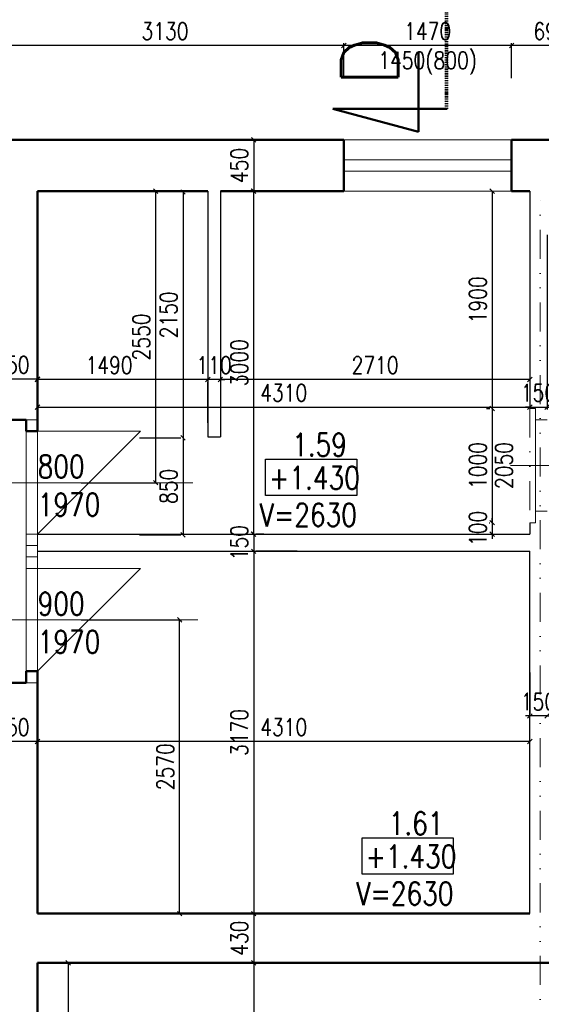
# Model space of a CAD drawing. Header units: millimetres. Extents: x -238874 to 551972, y -298952 to 658415.
# Tile 132 of 256: x 60121 to 64688, y 65127 to 73740. Entities that reach past the tile are written whole.
import ezdxf

# ---------------------------------------------------------------- set-up
doc = ezdxf.new("R2010")
doc.units = ezdxf.units.MM
doc.header["$LTSCALE"] = 20
doc.linetypes.add('DASHDOT', pattern=[1, 0.5, -0.25, 0, -0.25])
doc.linetypes.add('DIVIDE', pattern=[31.75, 12.7, -6.35, 0, -6.35, 0, -6.35])
for name, color, linetype in [('CZ', 255, 'Continuous'), ('KOTY', 8, 'Continuous'), ('ZDP', 50, 'Continuous')]:
    doc.layers.add(name, color=color, linetype=linetype)
doc.layers.add('NOSNÉ', color=8, linetype='Continuous', lineweight=50)
doc.layers.add('PRUCHODY', color=7, linetype='Continuous', lineweight=18)
doc.styles.add('ROMANS', font='romans', dxfattribs={"width": 0.8})
doc.styles.add('SIMPLEX', font='SIMPLEX.shx', dxfattribs={"width": 0.8, "bigfont": 'CAD13.shx'})
doc.styles.get("Standard").update_dxf_attribs({"font": 'simplex.shx', "width": 0.8})
doc.dimstyles.new('CKA', dxfattribs={"dimtxt": 200, "dimasz": 40, "dimexe": 20, "dimexo": 0.2, "dimgap": 50, "dimtad": 1, "dimdec": 0, "dimrnd": 1, "dimzin": 0, "dimdsep": 46, "dimtxsty": 'Standard', "dimblk1": 'OBLIQUE', "dimblk2": 'OBLIQUE', "dimsah": 1, "dimcen": 0.09, "dimclrd": 253, "dimclre": 253, "dimclrt": 253, "dimadec": 0, "dimazin": 0, "dimtfac": 1, "dimtdec": 0, "dimtix": 1, "dimtmove": 2, "dimatfit": 3, "dimfxl": 1, "dimtolj": 1, "dimtzin": 0, "dimarcsym": 0})

# ---------------------------------------------------------------- blocks, each defined once
blk = doc.blocks.new('_OBLIQUE')
at = {"color": 0, "linetype": 'ByBlock'}
blk.add_line((-0.5, -0.5), (0.5, 0.5), dxfattribs=at)
blk = doc.blocks.new('*D712')
at = {"layer": 'DEFPOINTS', "color": 0, "transparency": 16777216}
for p in [(62169.7, 69090), (62169.7, 65920), (62169.7, 65920)]:
    blk.add_point(p, dxfattribs=at)
at = {"layer": 'KOTY', "lineweight": -2, "transparency": 16777216}
for p, q in [((62169.7, 69090), (62169.7, 65920)), ((61788.9, 65920), (62149.7, 65920))]:
    blk.add_line(p, q, dxfattribs=at)
at = {"layer": 'KOTY', "lineweight": -2, "transparency": 16777216, "xscale": 40, "yscale": 40, "zscale": 40}
for p, rotation in [((62169.7, 69090), 90), ((62169.7, 65920), 270)]:
    blk.add_blockref('_OBLIQUE', p, dxfattribs=dict(at, rotation=rotation))
at = {"layer": 'KOTY', "transparency": 16777216, "insert": (62044.7, 67505), "char_height": 150, "attachment_point": 5, "rotation": 90, "style": 'SIMPLEX'}
blk.add_mtext('\\A1;3170', dxfattribs=at)
blk = doc.blocks.new('*D717')
at = {"layer": 'DEFPOINTS', "color": 0, "transparency": 16777216}
for p in [(60278, 68490), (61521.5, 68490), (60278, 65920)]:
    blk.add_point(p, dxfattribs=at)
at = {"layer": 'KOTY', "lineweight": -2, "transparency": 16777216}
for p, q in [((60658.7, 68490), (61541.5, 68490)), ((61521.5, 65920), (61521.5, 68490))]:
    blk.add_line(p, q, dxfattribs=at)
at = {"layer": 'KOTY', "lineweight": -2, "transparency": 16777216, "xscale": 40, "yscale": 40, "zscale": 40}
for p, rotation in [((61521.5, 68490), 90), ((61521.5, 65920), 270)]:
    blk.add_blockref('_OBLIQUE', p, dxfattribs=dict(at, rotation=rotation))
at = {"layer": 'KOTY', "transparency": 16777216, "insert": (61396.5, 67205), "char_height": 150, "attachment_point": 5, "rotation": 90, "style": 'SIMPLEX'}
blk.add_mtext('\\A1;2570', dxfattribs=at)
blk = doc.blocks.new('*D891')
at = {"layer": 'DEFPOINTS', "color": 0, "transparency": 16777216}
for p in [(60344.2, 65490), (60344.2, 62200), (60546.3, 62200)]:
    blk.add_point(p, dxfattribs=at)
at = {"layer": 'KOTY', "lineweight": -2, "transparency": 16777216}
for p, q in [((60546.3, 65490), (60546.3, 62200)), ((60725, 62200), (60566.3, 62200))]:
    blk.add_line(p, q, dxfattribs=at)
at = {"layer": 'KOTY', "lineweight": -2, "transparency": 16777216, "xscale": 40, "yscale": 40, "zscale": 40}
for p, rotation in [((60546.3, 65490), 90), ((60546.3, 62200), 270)]:
    blk.add_blockref('_OBLIQUE', p, dxfattribs=dict(at, rotation=rotation))
at = {"layer": 'KOTY', "transparency": 16777216, "insert": (60421.3, 63845), "char_height": 150, "attachment_point": 5, "rotation": 90, "style": 'SIMPLEX'}
blk.add_mtext('\\A1;3290', dxfattribs=at)
blk = doc.blocks.new('*D895')
at = {"layer": 'DEFPOINTS', "color": 0, "transparency": 16777216}
for p in [(65079.7, 65490), (62169.7, 59050), (65079.7, 59050)]:
    blk.add_point(p, dxfattribs=at)
at = {"layer": 'KOTY', "lineweight": -2, "transparency": 16777216}
for p, q in [((62169.7, 65490), (62169.7, 59050)), ((64698.9, 59050), (62149.7, 59050))]:
    blk.add_line(p, q, dxfattribs=at)
at = {"layer": 'KOTY', "lineweight": -2, "transparency": 16777216, "xscale": 40, "yscale": 40, "zscale": 40}
for p, rotation in [((62169.7, 65490), 90), ((62169.7, 59050), 270)]:
    blk.add_blockref('_OBLIQUE', p, dxfattribs=dict(at, rotation=rotation))
at = {"layer": 'KOTY', "transparency": 16777216, "insert": (62044.7, 62270), "char_height": 150, "attachment_point": 5, "rotation": 90, "style": 'SIMPLEX'}
blk.add_mtext('\\A1;6440', dxfattribs=at)
blk = doc.blocks.new('*D913')
at = {"layer": 'DEFPOINTS', "color": 0, "transparency": 16777216}
for p in [(62169.7, 65920), (62169.7, 65490), (65079.7, 65490)]:
    blk.add_point(p, dxfattribs=at)
at = {"layer": 'KOTY', "lineweight": -2, "transparency": 16777216}
for p, q in [((62169.7, 65920), (62169.7, 65490)), ((64698.9, 65490), (62149.7, 65490))]:
    blk.add_line(p, q, dxfattribs=at)
at = {"layer": 'KOTY', "lineweight": -2, "transparency": 16777216, "xscale": 40, "yscale": 40, "zscale": 40}
for p, rotation in [((62169.7, 65920), 90), ((62169.7, 65490), 270)]:
    blk.add_blockref('_OBLIQUE', p, dxfattribs=dict(at, rotation=rotation))
at = {"layer": 'KOTY', "transparency": 16777216, "insert": (62044.7, 65705), "char_height": 150, "attachment_point": 5, "rotation": 90, "style": 'SIMPLEX'}
blk.add_mtext('\\A1;430', dxfattribs=at)
blk = doc.blocks.new('*D1038')
at = {"layer": 'DEFPOINTS', "color": 0, "transparency": 16777216}
for p in [(59828, 73514.3), (59828, 73024.4), (62958, 72849.4)]:
    blk.add_point(p, dxfattribs=at)
at = {"layer": 'KOTY', "lineweight": -2, "transparency": 16777216}
for p, q in [((59828, 73405.1), (59828, 73534.3)), ((62958, 73514.3), (59828, 73514.3))]:
    blk.add_line(p, q, dxfattribs=at)
at = {"layer": 'KOTY', "lineweight": -2, "transparency": 16777216, "xscale": 40, "yscale": 40, "zscale": 40, "rotation": 180}
blk.add_blockref('_OBLIQUE', (59828, 73514.3), dxfattribs=at)
at = {"layer": 'KOTY', "lineweight": -2, "transparency": 16777216, "xscale": 40, "yscale": 40, "zscale": 40}
blk.add_blockref('_OBLIQUE', (62958, 73514.3), dxfattribs=at)
at = {"layer": 'KOTY', "transparency": 16777216, "insert": (61393, 73639.3), "char_height": 150, "attachment_point": 5, "style": 'SIMPLEX'}
blk.add_mtext('\\A1;3130', dxfattribs=at)
blk = doc.blocks.new('*D1039')
at = {"layer": 'DEFPOINTS', "color": 0, "transparency": 16777216}
for p in [(61794.7, 72690), (61794.7, 72240), (62169.7, 72240)]:
    blk.add_point(p, dxfattribs=at)
at = {"layer": 'KOTY', "lineweight": -2, "transparency": 16777216}
for p, q in [((62169.7, 72690), (62169.7, 72240)), ((62175.5, 72240), (62189.7, 72240))]:
    blk.add_line(p, q, dxfattribs=at)
at = {"layer": 'KOTY', "lineweight": -2, "transparency": 16777216, "xscale": 40, "yscale": 40, "zscale": 40}
for p, rotation in [((62169.7, 72690), 90), ((62169.7, 72240), 270)]:
    blk.add_blockref('_OBLIQUE', p, dxfattribs=dict(at, rotation=rotation))
at = {"layer": 'KOTY', "transparency": 16777216, "insert": (62044.7, 72465), "char_height": 150, "attachment_point": 5, "rotation": 90, "style": 'SIMPLEX'}
blk.add_mtext('\\A1;450', dxfattribs=at)
blk = doc.blocks.new('*D1040')
at = {"layer": 'DEFPOINTS', "color": 0, "transparency": 16777216}
for p in [(62169.7, 69240), (62169.7, 69090), (62169.7, 69090)]:
    blk.add_point(p, dxfattribs=at)
at = {"layer": 'KOTY', "lineweight": -2, "transparency": 16777216}
for p, q in [((62169.7, 69240), (62169.7, 69280)), ((62169.7, 69240), (62169.7, 69090)), ((62169.7, 69090), (62169.7, 69050)), ((62550.5, 69090), (62189.7, 69090))]:
    blk.add_line(p, q, dxfattribs=at)
at = {"layer": 'KOTY', "lineweight": -2, "transparency": 16777216, "xscale": 40, "yscale": 40, "zscale": 40}
for p, rotation in [((62169.7, 69240), 270), ((62169.7, 69090), 90)]:
    blk.add_blockref('_OBLIQUE', p, dxfattribs=dict(at, rotation=rotation))
at = {"layer": 'KOTY', "transparency": 16777216, "insert": (62044.7, 69165), "char_height": 150, "attachment_point": 5, "rotation": 90, "style": 'SIMPLEX'}
blk.add_mtext('\\A1;150', dxfattribs=at)
blk = doc.blocks.new('*D1041')
at = {"layer": 'DEFPOINTS', "color": 0, "transparency": 16777216}
for p in [(64588, 70351.3), (64588, 70351.3), (60278, 70240)]:
    blk.add_point(p, dxfattribs=at)
at = {"layer": 'KOTY', "lineweight": -2, "transparency": 16777216}
for p, q in [((64588, 70732.1), (64588, 70371.3)), ((60278, 70351.3), (64588, 70351.3))]:
    blk.add_line(p, q, dxfattribs=at)
at = {"layer": 'KOTY', "lineweight": -2, "transparency": 16777216, "xscale": 40, "yscale": 40, "zscale": 40, "rotation": 180}
blk.add_blockref('_OBLIQUE', (60278, 70351.3), dxfattribs=at)
at = {"layer": 'KOTY', "lineweight": -2, "transparency": 16777216, "xscale": 40, "yscale": 40, "zscale": 40}
blk.add_blockref('_OBLIQUE', (64588, 70351.3), dxfattribs=at)
at = {"layer": 'KOTY', "transparency": 16777216, "insert": (62433, 70476.3), "char_height": 150, "attachment_point": 5, "style": 'SIMPLEX'}
blk.add_mtext('\\A1;4310', dxfattribs=at)
blk = doc.blocks.new('*D1042')
at = {"layer": 'DEFPOINTS', "color": 0, "transparency": 16777216}
for p in [(61878, 70593.2), (61878, 70351.3), (64588, 70351.3)]:
    blk.add_point(p, dxfattribs=at)
at = {"layer": 'KOTY', "lineweight": -2, "transparency": 16777216}
for p, q in [((61878, 70732.1), (61878, 70613.2)), ((64588, 70593.2), (61878, 70593.2))]:
    blk.add_line(p, q, dxfattribs=at)
at = {"layer": 'KOTY', "lineweight": -2, "transparency": 16777216, "xscale": 40, "yscale": 40, "zscale": 40, "rotation": 180}
blk.add_blockref('_OBLIQUE', (61878, 70593.2), dxfattribs=at)
at = {"layer": 'KOTY', "lineweight": -2, "transparency": 16777216, "xscale": 40, "yscale": 40, "zscale": 40}
blk.add_blockref('_OBLIQUE', (64588, 70593.2), dxfattribs=at)
at = {"layer": 'KOTY', "transparency": 16777216, "insert": (63233, 70718.2), "char_height": 150, "attachment_point": 5, "style": 'SIMPLEX'}
blk.add_mtext('\\A1;2710', dxfattribs=at)
blk = doc.blocks.new('*D1043')
at = {"layer": 'DEFPOINTS', "color": 0, "transparency": 16777216}
for p in [(61768, 70593.2), (61768, 70593.2), (61878, 70351.3)]:
    blk.add_point(p, dxfattribs=at)
at = {"layer": 'KOTY', "lineweight": -2, "transparency": 16777216}
for p, q in [((61768, 70593.2), (61728, 70593.2)), ((61878, 70593.2), (61768, 70593.2)), ((61768, 70212.4), (61768, 70573.2)), ((61878, 70593.2), (61918, 70593.2))]:
    blk.add_line(p, q, dxfattribs=at)
at = {"layer": 'KOTY', "lineweight": -2, "transparency": 16777216, "xscale": 40, "yscale": 40, "zscale": 40}
blk.add_blockref('_OBLIQUE', (61768, 70593.2), dxfattribs=at)
at = {"layer": 'KOTY', "lineweight": -2, "transparency": 16777216, "xscale": 40, "yscale": 40, "zscale": 40, "rotation": 180}
blk.add_blockref('_OBLIQUE', (61878, 70593.2), dxfattribs=at)
at = {"layer": 'KOTY', "transparency": 16777216, "insert": (61823, 70718.2), "char_height": 150, "attachment_point": 5, "style": 'SIMPLEX'}
blk.add_mtext('\\A1;110', dxfattribs=at)
blk = doc.blocks.new('*D1044')
at = {"layer": 'DEFPOINTS', "color": 0, "transparency": 16777216}
for p in [(60278, 67940), (60278, 67426), (64588, 67426)]:
    blk.add_point(p, dxfattribs=at)
at = {"layer": 'KOTY', "lineweight": -2, "transparency": 16777216}
for p, q in [((60278, 67559.3), (60278, 67406)), ((64588, 67426), (60278, 67426))]:
    blk.add_line(p, q, dxfattribs=at)
at = {"layer": 'KOTY', "lineweight": -2, "transparency": 16777216, "xscale": 40, "yscale": 40, "zscale": 40, "rotation": 180}
blk.add_blockref('_OBLIQUE', (60278, 67426), dxfattribs=at)
at = {"layer": 'KOTY', "lineweight": -2, "transparency": 16777216, "xscale": 40, "yscale": 40, "zscale": 40}
blk.add_blockref('_OBLIQUE', (64588, 67426), dxfattribs=at)
at = {"layer": 'KOTY', "transparency": 16777216, "insert": (62433, 67551), "char_height": 150, "attachment_point": 5, "style": 'SIMPLEX'}
blk.add_mtext('\\A1;4310', dxfattribs=at)
blk = doc.blocks.new('*D1045')
at = {"layer": 'DEFPOINTS', "color": 0, "transparency": 16777216}
for p in [(61878, 72240), (61878, 69240), (62169, 69240)]:
    blk.add_point(p, dxfattribs=at)
at = {"layer": 'KOTY', "lineweight": -2, "transparency": 16777216}
for p, q in [((62169, 72240), (62169, 69240)), ((62258.7, 69240), (62189, 69240))]:
    blk.add_line(p, q, dxfattribs=at)
at = {"layer": 'KOTY', "lineweight": -2, "transparency": 16777216, "xscale": 40, "yscale": 40, "zscale": 40}
for p, rotation in [((62169, 72240), 90), ((62169, 69240), 270)]:
    blk.add_blockref('_OBLIQUE', p, dxfattribs=dict(at, rotation=rotation))
at = {"layer": 'KOTY', "transparency": 16777216, "insert": (62044, 70740), "char_height": 150, "attachment_point": 5, "rotation": 90, "style": 'SIMPLEX'}
blk.add_mtext('\\A1;3000', dxfattribs=at)
blk = doc.blocks.new('*D1049')
at = {"layer": 'DEFPOINTS', "color": 0, "transparency": 16777216}
for p in [(59828, 70596.1), (59828, 70596.1), (60278, 70596.1)]:
    blk.add_point(p, dxfattribs=at)
at = {"layer": 'KOTY', "lineweight": -2, "transparency": 16777216}
for p, q in [((59828, 70976.8), (59828, 70616.1)), ((60278, 70596.1), (59828, 70596.1))]:
    blk.add_line(p, q, dxfattribs=at)
at = {"layer": 'KOTY', "lineweight": -2, "transparency": 16777216, "xscale": 40, "yscale": 40, "zscale": 40, "rotation": 180}
blk.add_blockref('_OBLIQUE', (59828, 70596.1), dxfattribs=at)
at = {"layer": 'KOTY', "lineweight": -2, "transparency": 16777216, "xscale": 40, "yscale": 40, "zscale": 40}
blk.add_blockref('_OBLIQUE', (60278, 70596.1), dxfattribs=at)
at = {"layer": 'KOTY', "transparency": 16777216, "insert": (60053, 70721.1), "char_height": 150, "attachment_point": 5, "style": 'SIMPLEX'}
blk.add_mtext('\\A1;450', dxfattribs=at)
blk = doc.blocks.new('*D1051')
at = {"layer": 'DEFPOINTS', "color": 0, "transparency": 16777216}
for p in [(61176, 72233), (61551, 70083), (61551, 70083)]:
    blk.add_point(p, dxfattribs=at)
at = {"layer": 'KOTY', "lineweight": -2, "transparency": 16777216}
for p, q in [((61551, 72233), (61551, 70083)), ((61170.2, 70083), (61531, 70083))]:
    blk.add_line(p, q, dxfattribs=at)
at = {"layer": 'KOTY', "lineweight": -2, "transparency": 16777216, "xscale": 40, "yscale": 40, "zscale": 40}
for p, rotation in [((61551, 72233), 90), ((61551, 70083), 270)]:
    blk.add_blockref('_OBLIQUE', p, dxfattribs=dict(at, rotation=rotation))
at = {"layer": 'KOTY', "transparency": 16777216, "insert": (61426, 71158), "char_height": 150, "attachment_point": 5, "rotation": 90, "style": 'SIMPLEX'}
blk.add_mtext('\\A1;2150', dxfattribs=at)
blk = doc.blocks.new('*D1052')
at = {"layer": 'DEFPOINTS', "color": 0, "transparency": 16777216}
for p in [(61551, 70083), (61551, 69233), (61551, 69233)]:
    blk.add_point(p, dxfattribs=at)
at = {"layer": 'KOTY', "lineweight": -2, "transparency": 16777216}
for p, q in [((61551, 70083), (61551, 69233)), ((61170.2, 69233), (61531, 69233))]:
    blk.add_line(p, q, dxfattribs=at)
at = {"layer": 'KOTY', "lineweight": -2, "transparency": 16777216, "xscale": 40, "yscale": 40, "zscale": 40}
for p, rotation in [((61551, 70083), 90), ((61551, 69233), 270)]:
    blk.add_blockref('_OBLIQUE', p, dxfattribs=dict(at, rotation=rotation))
at = {"layer": 'KOTY', "transparency": 16777216, "insert": (61426, 69658), "char_height": 150, "attachment_point": 5, "rotation": 90, "style": 'SIMPLEX'}
blk.add_mtext('\\A1;850', dxfattribs=at)
blk = doc.blocks.new('*D1053')
at = {"layer": 'DEFPOINTS', "color": 0, "transparency": 16777216}
for p in [(60278, 70593.2), (60278, 70593.2), (61768, 70593.2)]:
    blk.add_point(p, dxfattribs=at)
at = {"layer": 'KOTY', "lineweight": -2, "transparency": 16777216}
for p, q in [((60278, 70973.9), (60278, 70613.2)), ((61768, 70593.2), (60278, 70593.2))]:
    blk.add_line(p, q, dxfattribs=at)
at = {"layer": 'KOTY', "lineweight": -2, "transparency": 16777216, "xscale": 40, "yscale": 40, "zscale": 40, "rotation": 180}
blk.add_blockref('_OBLIQUE', (60278, 70593.2), dxfattribs=at)
at = {"layer": 'KOTY', "lineweight": -2, "transparency": 16777216, "xscale": 40, "yscale": 40, "zscale": 40}
blk.add_blockref('_OBLIQUE', (61768, 70593.2), dxfattribs=at)
at = {"layer": 'KOTY', "transparency": 16777216, "insert": (60903.5, 70718.2), "char_height": 150, "attachment_point": 5, "style": 'SIMPLEX'}
blk.add_mtext('\\A1;1490', dxfattribs=at)
blk = doc.blocks.new('*D1054')
at = {"layer": 'DEFPOINTS', "color": 0, "transparency": 16777216}
for p in [(59828, 67940), (60278, 67940), (59828, 67426)]:
    blk.add_point(p, dxfattribs=at)
at = {"layer": 'KOTY', "lineweight": -2, "transparency": 16777216}
for p, q in [((59828, 67559.3), (59828, 67406)), ((60278, 67426), (59828, 67426))]:
    blk.add_line(p, q, dxfattribs=at)
at = {"layer": 'KOTY', "lineweight": -2, "transparency": 16777216, "xscale": 40, "yscale": 40, "zscale": 40, "rotation": 180}
blk.add_blockref('_OBLIQUE', (59828, 67426), dxfattribs=at)
at = {"layer": 'KOTY', "lineweight": -2, "transparency": 16777216, "xscale": 40, "yscale": 40, "zscale": 40}
blk.add_blockref('_OBLIQUE', (60278, 67426), dxfattribs=at)
at = {"layer": 'KOTY', "transparency": 16777216, "insert": (60053, 67551), "char_height": 150, "attachment_point": 5, "style": 'SIMPLEX'}
blk.add_mtext('\\A1;450', dxfattribs=at)
blk = doc.blocks.new('*D1055')
at = {"layer": 'DEFPOINTS', "color": 0, "transparency": 16777216}
for p in [(60278, 72240), (60278, 69690), (61311.3, 69690)]:
    blk.add_point(p, dxfattribs=at)
at = {"layer": 'KOTY', "lineweight": -2, "transparency": 16777216}
for p, q in [((61311.3, 72240), (61311.3, 69690)), ((60658.7, 69690), (61331.3, 69690))]:
    blk.add_line(p, q, dxfattribs=at)
at = {"layer": 'KOTY', "lineweight": -2, "transparency": 16777216, "xscale": 40, "yscale": 40, "zscale": 40}
for p, rotation in [((61311.3, 72240), 90), ((61311.3, 69690), 270)]:
    blk.add_blockref('_OBLIQUE', p, dxfattribs=dict(at, rotation=rotation))
at = {"layer": 'KOTY', "transparency": 16777216, "insert": (61186.3, 70965), "char_height": 150, "attachment_point": 5, "rotation": 90, "style": 'SIMPLEX'}
blk.add_mtext('\\A1;2550', dxfattribs=at)
blk = doc.blocks.new('*D1076')
at = {"layer": 'DEFPOINTS', "color": 0, "transparency": 16777216}
for p in [(64738, 72240), (64588, 70351.3), (64738, 70351.3)]:
    blk.add_point(p, dxfattribs=at)
at = {"layer": 'KOTY', "lineweight": -2, "transparency": 16777216}
for p, q in [((64738, 71859.3), (64738, 70331.3)), ((64588, 70351.3), (64548, 70351.3)), ((64588, 70351.3), (64738, 70351.3)), ((64738, 70351.3), (64778, 70351.3))]:
    blk.add_line(p, q, dxfattribs=at)
at = {"layer": 'KOTY', "lineweight": -2, "transparency": 16777216, "xscale": 40, "yscale": 40, "zscale": 40}
blk.add_blockref('_OBLIQUE', (64588, 70351.3), dxfattribs=at)
at = {"layer": 'KOTY', "lineweight": -2, "transparency": 16777216, "xscale": 40, "yscale": 40, "zscale": 40, "rotation": 180}
blk.add_blockref('_OBLIQUE', (64738, 70351.3), dxfattribs=at)
at = {"layer": 'KOTY', "transparency": 16777216, "insert": (64663, 70476.3), "char_height": 150, "attachment_point": 5, "style": 'SIMPLEX'}
blk.add_mtext('\\A1;150', dxfattribs=at)
blk = doc.blocks.new('*D1077')
at = {"layer": 'DEFPOINTS', "color": 0, "transparency": 16777216}
for p in [(64738, 68521.5), (64588, 67649.3), (64588, 67649.3)]:
    blk.add_point(p, dxfattribs=at)
at = {"layer": 'KOTY', "lineweight": -2, "transparency": 16777216}
for p, q in [((64588, 68030.1), (64588, 67669.3)), ((64588, 67649.3), (64548, 67649.3)), ((64738, 67649.3), (64588, 67649.3)), ((64738, 67649.3), (64778, 67649.3))]:
    blk.add_line(p, q, dxfattribs=at)
at = {"layer": 'KOTY', "lineweight": -2, "transparency": 16777216, "xscale": 40, "yscale": 40, "zscale": 40}
blk.add_blockref('_OBLIQUE', (64588, 67649.3), dxfattribs=at)
at = {"layer": 'KOTY', "lineweight": -2, "transparency": 16777216, "xscale": 40, "yscale": 40, "zscale": 40, "rotation": 180}
blk.add_blockref('_OBLIQUE', (64738, 67649.3), dxfattribs=at)
at = {"layer": 'KOTY', "transparency": 16777216, "insert": (64663, 67774.3), "char_height": 150, "attachment_point": 5, "style": 'SIMPLEX'}
blk.add_mtext('\\A1;150', dxfattribs=at)
blk = doc.blocks.new('*D1082')
at = {"layer": 'DEFPOINTS', "color": 0, "transparency": 16777216}
for p in [(64588, 72240), (64257.1, 70340), (64588, 70340)]:
    blk.add_point(p, dxfattribs=at)
at = {"layer": 'KOTY', "lineweight": -2, "transparency": 16777216}
for p, q in [((64257.1, 72240), (64257.1, 70340)), ((64207.2, 70340), (64237.1, 70340))]:
    blk.add_line(p, q, dxfattribs=at)
at = {"layer": 'KOTY', "lineweight": -2, "transparency": 16777216, "xscale": 40, "yscale": 40, "zscale": 40}
for p, rotation in [((64257.1, 72240), 90), ((64257.1, 70340), 270)]:
    blk.add_blockref('_OBLIQUE', p, dxfattribs=dict(at, rotation=rotation))
at = {"layer": 'KOTY', "transparency": 16777216, "insert": (64132.1, 71290), "char_height": 150, "attachment_point": 5, "rotation": 90, "style": 'SIMPLEX'}
blk.add_mtext('\\A1;1900', dxfattribs=at)
blk = doc.blocks.new('*D1083')
at = {"layer": 'DEFPOINTS', "color": 0, "transparency": 16777216}
for p in [(64588, 70340), (64257.1, 69340), (64613, 69340)]:
    blk.add_point(p, dxfattribs=at)
at = {"layer": 'KOTY', "lineweight": -2, "transparency": 16777216}
for p, q in [((64257.1, 70340), (64257.1, 69340)), ((64232.2, 69340), (64237.1, 69340))]:
    blk.add_line(p, q, dxfattribs=at)
at = {"layer": 'KOTY', "lineweight": -2, "transparency": 16777216, "xscale": 40, "yscale": 40, "zscale": 40}
for p, rotation in [((64257.1, 70340), 90), ((64257.1, 69340), 270)]:
    blk.add_blockref('_OBLIQUE', p, dxfattribs=dict(at, rotation=rotation))
at = {"layer": 'KOTY', "transparency": 16777216, "insert": (64132.1, 69840), "char_height": 150, "attachment_point": 5, "rotation": 90, "style": 'SIMPLEX'}
blk.add_mtext('\\A1;1000', dxfattribs=at)
blk = doc.blocks.new('*D1084')
at = {"layer": 'DEFPOINTS', "color": 0, "transparency": 16777216}
for p in [(64613, 69340), (64257.1, 69240), (64257.1, 69240)]:
    blk.add_point(p, dxfattribs=at)
at = {"layer": 'KOTY', "lineweight": -2, "transparency": 16777216}
for p, q in [((64257.1, 69340), (64257.1, 69380)), ((64257.1, 69340), (64257.1, 69240)), ((63876.3, 69240), (64237.1, 69240)), ((64257.1, 69240), (64257.1, 69200))]:
    blk.add_line(p, q, dxfattribs=at)
at = {"layer": 'KOTY', "lineweight": -2, "transparency": 16777216, "xscale": 40, "yscale": 40, "zscale": 40}
for p, rotation in [((64257.1, 69340), 270), ((64257.1, 69240), 90)]:
    blk.add_blockref('_OBLIQUE', p, dxfattribs=dict(at, rotation=rotation))
at = {"layer": 'KOTY', "transparency": 16777216, "insert": (64132.1, 69290), "char_height": 150, "attachment_point": 5, "rotation": 90, "style": 'SIMPLEX'}
blk.add_mtext('\\A1;100', dxfattribs=at)
blk = doc.blocks.new('*D1108')
at = {"layer": 'DEFPOINTS', "color": 0, "transparency": 16777216}
for p in [(64428, 73514.3), (64428, 72849.4), (65118, 72799.4)]:
    blk.add_point(p, dxfattribs=at)
at = {"layer": 'KOTY', "lineweight": -2, "transparency": 16777216}
for p, q in [((64428, 73230.1), (64428, 73534.3)), ((65118, 73514.3), (64428, 73514.3))]:
    blk.add_line(p, q, dxfattribs=at)
at = {"layer": 'KOTY', "lineweight": -2, "transparency": 16777216, "xscale": 40, "yscale": 40, "zscale": 40, "rotation": 180}
blk.add_blockref('_OBLIQUE', (64428, 73514.3), dxfattribs=at)
at = {"layer": 'KOTY', "lineweight": -2, "transparency": 16777216, "xscale": 40, "yscale": 40, "zscale": 40}
blk.add_blockref('_OBLIQUE', (65118, 73514.3), dxfattribs=at)
at = {"layer": 'KOTY', "transparency": 16777216, "insert": (64773, 73639.3), "char_height": 150, "attachment_point": 5, "style": 'SIMPLEX'}
blk.add_mtext('\\A1;690', dxfattribs=at)
blk = doc.blocks.new('*D1109')
at = {"layer": 'DEFPOINTS', "color": 0, "transparency": 16777216}
for p in [(62958, 73514.3), (62958, 72849.4), (64428, 72849.4)]:
    blk.add_point(p, dxfattribs=at)
at = {"layer": 'KOTY', "lineweight": -2, "transparency": 16777216}
for p, q in [((62958, 73230.1), (62958, 73534.3)), ((64428, 73514.3), (62958, 73514.3))]:
    blk.add_line(p, q, dxfattribs=at)
at = {"layer": 'KOTY', "lineweight": -2, "transparency": 16777216, "xscale": 40, "yscale": 40, "zscale": 40, "rotation": 180}
blk.add_blockref('_OBLIQUE', (62958, 73514.3), dxfattribs=at)
at = {"layer": 'KOTY', "lineweight": -2, "transparency": 16777216, "xscale": 40, "yscale": 40, "zscale": 40}
blk.add_blockref('_OBLIQUE', (64428, 73514.3), dxfattribs=at)
at = {"layer": 'KOTY', "transparency": 16777216, "insert": (63693, 73639.3), "char_height": 150, "attachment_point": 5, "style": 'SIMPLEX'}
blk.add_mtext('\\A1;1470', dxfattribs=at)

msp = doc.modelspace()

# ---------------------------------------------------------------- linework, layer by layer
at = {"layer": 'CZ', "color": 7}
for points in [[(62273.2, 69894.552), (63072.226, 69894.552), (63072.226, 69578.615), (62273.2, 69578.615)], [(63118.483, 66582.24), (63917.509, 66582.24), (63917.509, 66266.303), (63118.483, 66266.303)]]:
    msp.add_lwpolyline(points, close=True, dxfattribs=at)
at = {"layer": 'NOSNÉ', "color": 7, "linetype": 'DASHDOT'}
for p, q in [((63852.962, 74799.487), (63852.962, 72960.199)), ((63862.962, 74799.487), (63862.962, 72960.199))]:
    msp.add_line(p, q, dxfattribs=at)
at = {"layer": 'NOSNÉ'}
for p, q in [((63612.962, 73460.199), (63612.962, 72759.237)), ((62862.962, 72960.199), (63612.962, 72759.237)), ((62862.962, 72960.199), (63862.962, 72960.199)), ((59827.962, 72690.047), (62957.962, 72690.047)), ((62957.962, 72690.047), (62957.962, 72240.047)), ((64427.962, 72690.047), (64427.962, 72240.047)), ((64427.962, 72690.047), (65117.962, 72690.047)), ((60277.962, 72240.047), (61767.962, 72240.047)), ((60277.962, 70140.047), (60277.962, 72240.047)), ((61877.962, 72240.047), (62957.962, 72240.047)), ((64427.962, 72240.047), (64587.962, 72240.047)), ((59827.962, 70240.047), (60177.962, 70240.047)), ((60177.962, 70140.047), (60177.962, 70240.047)), ((60277.962, 70140.047), (60177.962, 70140.047)), ((60177.962, 68040.047), (60277.962, 68040.047)), ((60177.962, 68040.047), (60277.962, 68040.047)), ((60177.962, 68040.047), (60177.962, 67940.047)), ((60277.962, 65920.047), (60277.962, 68040.047)), ((59827.962, 67940.047), (60177.962, 67940.047)), ((60277.962, 65920.047), (64587.962, 65920.047)), ((60277.962, 65490.047), (64967.962, 65490.047)), ((60277.962, 63000.047), (60277.962, 65490.047))]:
    msp.add_line(p, q, dxfattribs=at)
at = {"layer": 'PRUCHODY'}
for p, q in [((62957.962, 72690.047), (64427.962, 72690.047)), ((62957.962, 72515.047), (64427.962, 72515.047)), ((62957.962, 72415.047), (64427.962, 72415.047)), ((64427.962, 72240.047), (62957.962, 72240.047)), ((64637.962, 70340.047), (64587.962, 70340.047)), ((64637.962, 70340.047), (64637.962, 69340.047)), ((60177.962, 70240.047), (60277.962, 70240.047)), ((64737.962, 70240.047), (64637.962, 70240.047)), ((60177.962, 69240.047), (60177.962, 70140.047)), ((60277.962, 70140.047), (60277.962, 69240.047)), ((60277.962, 70140.047), (61177.962, 70140.047)), ((61177.962, 70140.047), (60277.962, 69240.047)), ((64417.903, 69840.047), (65744.854, 69840.047)), ((59729.747, 69690.047), (61635.811, 69690.047)), ((64737.962, 69440.047), (64637.962, 69440.047)), ((64637.962, 69340.047), (64587.962, 69340.047)), ((60177.962, 69240.047), (60277.962, 69240.047)), ((60177.962, 68040.047), (60177.962, 69240.047)), ((60277.962, 69140.047), (60277.962, 69240.047)), ((60277.962, 69140.047), (60177.962, 69140.047)), ((60277.962, 69140.047), (60277.962, 69040.047)), ((60177.962, 69040.047), (60277.962, 69040.047)), ((60277.962, 69040.047), (60277.962, 68040.047)), ((60177.962, 68940.047), (60277.962, 68940.047)), ((60177.962, 68940.047), (61177.962, 68940.047)), ((61177.962, 68940.047), (60277.962, 68040.047)), ((59774.385, 68490.047), (61680.449, 68490.047)), ((60177.962, 67940.047), (60277.962, 67940.047))]:
    msp.add_line(p, q, dxfattribs=at)
at = {"layer": 'PRUCHODY', "linetype": 'DIVIDE'}
for p, q in [((64677.962, 44970.047), (64677.962, 72240.047)), ((64587.962, 70340.047), (64587.962, 69340.047))]:
    msp.add_line(p, q, dxfattribs=at)
at = {"layer": 'ZDP'}
for p, q in [((61767.962, 72240.047), (61767.962, 70090.047)), ((61877.962, 72240.047), (61877.962, 70090.047)), ((64587.962, 72240.047), (64587.962, 70340.047)), ((61767.962, 70090.047), (61877.962, 70090.047)), ((64587.962, 69340.047), (64587.962, 69240.047)), ((60277.962, 69240.047), (64587.962, 69240.047)), ((60277.962, 69090.047), (64587.962, 69090.047)), ((64587.962, 65920.047), (64587.962, 69090.047))]:
    msp.add_line(p, q, dxfattribs=at)

# ---------------------------------------------------------------- texts
at = {"layer": 'CZ', "color": 7, "style": 'ROMANS'}
msp.add_text('D', height=500, rotation=90, dxfattribs=at).set_placement((63434.47, 73152.707))
at = {"layer": 'CZ', "color": 7, "char_height": 200, "width": 1830.1, "attachment_point": 1}
for s, insert in [('1.59', (62505.987, 70122.34)), ('800\\P1970', (60278.688, 69931.373)), ('+1.430', (62304.035, 69832.731)), ('V=2630', (62223.4, 69508.017)), ('900\\P1970', (60278.688, 68731.373)), ('1.61', (63351.27, 66810.028)), ('+1.430', (63149.318, 66520.419)), ('V=2630', (63068.683, 66195.706))]:
    msp.add_mtext(s, dxfattribs=dict(at, insert=insert))
at = {"layer": 'KOTY', "insert": (63692.962, 73359.611), "char_height": 150, "attachment_point": 5, "style": 'SIMPLEX'}
msp.add_mtext('1450(800)', dxfattribs=at)
at = {"layer": 'KOTY', "insert": (64361.563, 69840.047), "char_height": 150, "attachment_point": 5, "rotation": 90, "style": 'SIMPLEX'}
msp.add_mtext('2050', dxfattribs=at)

# ---------------------------------------------------------------- dimensions: what is measured, and where the dimension line sits
at = {"layer": 'KOTY'}
for base, p1, p2, text, picture, middle in [((59827.962, 73514.305), (62957.962, 72849.364), (59827.962, 73024.364), '3130', '*D1038', (61392.962, 73639.305)), ((62957.962, 73514.305), (64427.962, 72849.364), (62957.962, 72849.364), '1470', '*D1109', (63692.962, 73639.305)), ((64427.962, 73514.305), (65117.962, 72799.364), (64427.962, 72849.364), '690', '*D1108', (64772.962, 73639.305)), ((64737.962, 70351.345), (64587.962, 70351.345), (64737.962, 72240.047), '150', '*D1076', (64662.962, 70476.345)), ((59827.962, 70596.072), (60277.962, 70596.072), (59827.962, 70596.072), '450', '*D1049', (60052.962, 70721.072)), ((61767.962, 70593.172), (61877.962, 70351.345), (61767.962, 70593.172), '110', '*D1043', (61822.962, 70718.172)), ((61877.962, 70593.172), (64587.962, 70351.345), (61877.962, 70351.345), '2710', '*D1042', (63232.962, 70718.172)), ((64587.962, 70351.345), (60277.962, 70240.047), (64587.962, 70351.345), '4310', '*D1041', (62432.962, 70476.345))]:
    dim = msp.add_linear_dim(base=base, p1=p1, p2=p2, text=text, dimstyle='CKA', override={"dimtxt": 150, "dimexo": 380.774374, "dimtxsty": 'SIMPLEX', "dimse1": 1, "dimclrd": 256, "dimclre": 256, "dimclrt": 256}, dxfattribs=at)
    dim.commit()
    dim.dimension.update_dxf_attribs({"geometry": picture, "text_midpoint": middle})
for base, p1, p2, angle, text, picture, middle in [((62169.699, 72240.047), (61794.699, 72690.047), (61794.699, 72240.047), 270, '450', '*D1039', (62044.699, 72465.047)), ((61311.271, 69690.047), (60277.962, 72240.047), (60277.962, 69690.047), 270, '2550', '*D1055', (61186.271, 70965.047)), ((61551.014, 70083.02), (61176.014, 72233.02), (61551.014, 70083.02), 270, '2150', '*D1051', (61426.014, 71158.02)), ((62168.991, 69240.047), (61877.962, 72240.047), (61877.962, 69240.047), 270, '3000', '*D1045', (62043.991, 70740.047)), ((64257.111, 70340.047), (64587.962, 72240.047), (64587.962, 70340.047), 90, '1900', '*D1082', (64132.111, 71290.047)), ((64257.111, 69340.047), (64587.962, 70340.047), (64612.962, 69340.047), 90, '1000', '*D1083', (64132.111, 69840.047)), ((61551.014, 69233.02), (61551.014, 70083.02), (61551.014, 69233.02), 270, '850', '*D1052', (61426.014, 69658.02)), ((64257.111, 69240.047), (64612.962, 69340.047), (64257.111, 69240.047), 90, '100', '*D1084', (64132.111, 69290.047)), ((62169.699, 69090.047), (62169.699, 69240.047), (62169.699, 69090.047), 270, '150', '*D1040', (62044.699, 69165.047)), ((62169.699, 65920.047), (62169.699, 69090.047), (62169.699, 65920.047), 270, '3170', '*D712', (62044.699, 67505.047)), ((61521.535, 68490.047), (60277.962, 65920.047), (60277.962, 68490.047), 270, '2570', '*D717', (61396.535, 67205.047)), ((64587.962, 67649.333), (64737.962, 68521.52), (64587.962, 67649.333), 180, '150', '*D1077', (64662.962, 67774.333)), ((59827.962, 67425.962), (60277.962, 67940.047), (59827.962, 67940.047), 180, '450', '*D1054', (60052.962, 67550.962)), ((60277.962, 67425.962), (64587.962, 67425.962), (60277.962, 67940.047), 180, '4310', '*D1044', (62432.962, 67550.962)), ((62169.699, 65490.047), (62169.699, 65920.047), (65079.699, 65490.047), 270, '430', '*D913', (62044.699, 65705.047)), ((60546.279, 62200.047), (60344.223, 65490.047), (60344.223, 62200.047), 270, '3290', '*D891', (60421.279, 63845.047)), ((62169.699, 59050.047), (65079.699, 65490.047), (65079.699, 59050.047), 270, '6440', '*D895', (62044.699, 62270.047))]:
    dim = msp.add_linear_dim(base=base, p1=p1, p2=p2, angle=angle, text=text, dimstyle='CKA', override={"dimtxt": 150, "dimexo": 380.774374, "dimtxsty": 'SIMPLEX', "dimse1": 1, "dimclrd": 256, "dimclre": 256, "dimclrt": 256}, dxfattribs=at)
    dim.commit()
    dim.dimension.update_dxf_attribs({"geometry": picture, "text_midpoint": middle})
dim = msp.add_linear_dim(base=(60277.962, 70593.172), p1=(61767.962, 70593.172), p2=(60277.962, 70593.172), text='1490', dimstyle='CKA', override={"dimtxt": 150, "dimexo": 380.774374, "dimtxsty": 'SIMPLEX', "dimse1": 1, "dimclrd": 256, "dimclre": 256, "dimclrt": 256}, dxfattribs=at)
dim.commit()
dim.dimension.update_dxf_attribs({"geometry": '*D1053', "text_midpoint": (60903.501, 70718.172), "dimtype": 160})

doc.saveas('drawing.dxf')
